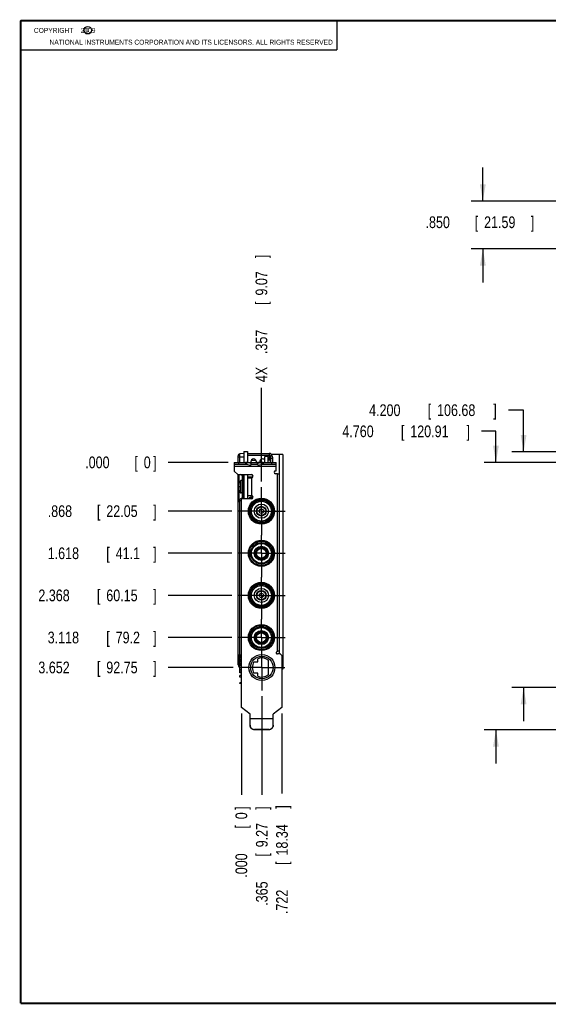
# Model space of a CAD drawing. Header units: inches. Extents: x 0.2 to 16.8, y 0.1 to 10.8.
# Tile 1 of 12: x 0.2 to 5.9, y 0.2 to 10.8. Entities that reach past the tile are written whole.
import ezdxf

# ---------------------------------------------------------------- set-up
doc = ezdxf.new("R2010")
doc.units = ezdxf.units.IN
doc.header["$LTSCALE"] = 0.935
doc.header["$MEASUREMENT"] = 0
doc.linetypes.add('CENTER', pattern=[0.6, 0.375, -0.075, 0.075, -0.075])
doc.layers.get('0').update_dxf_attribs({"linetype": 'CONTINUOUS'})
doc.layers.add('DEFAULT_1', color=7, linetype='CENTER')
doc.layers.add('DIMENSIONS', color=7, linetype='CONTINUOUS')
doc.styles.get("Standard").update_dxf_attribs({"font": 'txt', "width": 0.8})
doc.dimstyles.new('DIMSTYLE_1', dxfattribs={"dimtxt": 0.125, "dimasz": 0.18, "dimexe": 0.18, "dimexo": 0.0625, "dimgap": 0.09, "dimtad": 0, "dimtih": 1, "dimtoh": 1, "dimdec": 3, "dimlfac": 1.666667, "dimzin": 4, "dimdsep": 46, "dimtxsty": 'STANDARD', "dimblk": '_FILLED', "dimblk1": '_FILLED', "dimblk2": '_FILLED', "dimcen": 0.09, "dimadec": 0, "dimazin": 0, "dimtp": 0.005, "dimtm": 0.005, "dimtfac": 1, "dimtdec": 3, "dimtofl": 0, "dimtmove": 0, "dimatfit": 3, "dimldrblk": '_FILLED', "dimfxl": 1, "dimtolj": 1, "dimtzin": 4, "dimarcsym": 0})
doc.dimstyles.new('DIMSTYLE_2', dxfattribs={"dimtxt": 0.125, "dimasz": 0.18, "dimexe": 0.18, "dimexo": 0.0625, "dimgap": 0.09, "dimtad": 0, "dimtih": 1, "dimtoh": 1, "dimdec": 3, "dimlfac": 1.666667, "dimzin": 4, "dimdsep": 46, "dimtxsty": 'STANDARD', "dimblk": '_FILLED', "dimblk1": '_FILLED', "dimblk2": '_FILLED', "dimcen": 0.09, "dimadec": 0, "dimazin": 0, "dimtp": 0.005, "dimtm": 0.005, "dimtfac": 1, "dimtdec": 3, "dimtofl": 0, "dimtmove": 0, "dimatfit": 3, "dimldrblk": '_FILLED', "dimfxl": 1, "dimtolj": 1, "dimtzin": 4, "dimarcsym": 0})

# ---------------------------------------------------------------- blocks, each defined once
blk = doc.blocks.new('_FILLED')
at = {"color": 0, "linetype": 'BYBLOCK'}
blk.add_solid([(0, 0), (-1, 0.174), (-1, -0.174)], dxfattribs=at)
blk = doc.blocks.new('*D1')
at = {"layer": 'DIMENSIONS', "color": 2, "linetype": 'CONTINUOUS'}
for p, q in [((5.184, 8.831), (5.184, 9.191)), ((6.312, 8.831), (5.059, 8.831)), ((6.534, 8.321), (5.059, 8.321)), ((5.184, 8.321), (5.184, 7.961))]:
    blk.add_line(p, q, dxfattribs=at)
at = {"layer": 'DIMENSIONS', "color": 2, "linetype": 'CONTINUOUS', "xscale": 0.18, "yscale": 0.18, "zscale": 0.18}
for p, rotation in [((5.184, 8.831), 270), ((5.184, 8.321), 90)]:
    blk.add_blockref('_FILLED', p, dxfattribs=dict(at, rotation=rotation))
at = {"layer": 'DIMENSIONS', "color": 2, "linetype": 'CONTINUOUS', "width": 0.8}
for s, p in [('.850', (4.572, 8.542)), ('[', (5.097, 8.542)), ('21.59', (5.197, 8.542)), (']', (5.697, 8.542))]:
    blk.add_text(s, height=0.125, dxfattribs=at).set_placement(p)
blk = doc.blocks.new('*D2')
at = {"layer": 'DIMENSIONS', "color": 2, "linetype": 'CONTINUOUS'}
blk.add_line((2.503, 5.517), (1.826, 5.517), dxfattribs=at)
at = {"layer": 'DIMENSIONS', "color": 2, "linetype": 'CONTINUOUS', "width": 0.8}
for s, p in [('.868', (0.539, 5.455)), ('[', (1.064, 5.455)), ('22.05', (1.164, 5.455)), (']', (1.664, 5.455))]:
    blk.add_text(s, height=0.125, dxfattribs=at).set_placement(p)
blk = doc.blocks.new('*D3')
at = {"layer": 'DIMENSIONS', "color": 2, "linetype": 'CONTINUOUS'}
blk.add_line((2.503, 5.067), (1.826, 5.067), dxfattribs=at)
at = {"layer": 'DIMENSIONS', "color": 2, "linetype": 'CONTINUOUS', "width": 0.8}
for s, p in [('1.618', (0.539, 5.005)), ('[', (1.164, 5.005)), ('41.1', (1.264, 5.005)), (']', (1.664, 5.005))]:
    blk.add_text(s, height=0.125, dxfattribs=at).set_placement(p)
blk = doc.blocks.new('*D4')
at = {"layer": 'DIMENSIONS', "color": 2, "linetype": 'CONTINUOUS'}
blk.add_line((2.503, 4.617), (1.826, 4.617), dxfattribs=at)
at = {"layer": 'DIMENSIONS', "color": 2, "linetype": 'CONTINUOUS', "width": 0.8}
for s, p in [('2.368', (0.439, 4.555)), ('[', (1.064, 4.555)), ('60.15', (1.164, 4.555)), (']', (1.664, 4.555))]:
    blk.add_text(s, height=0.125, dxfattribs=at).set_placement(p)
blk = doc.blocks.new('*D5')
at = {"layer": 'DIMENSIONS', "color": 2, "linetype": 'CONTINUOUS'}
blk.add_line((2.503, 4.167), (1.826, 4.167), dxfattribs=at)
at = {"layer": 'DIMENSIONS', "color": 2, "linetype": 'CONTINUOUS', "width": 0.8}
for s, p in [('3.118', (0.539, 4.105)), ('[', (1.164, 4.105)), ('79.2', (1.264, 4.105)), (']', (1.664, 4.105))]:
    blk.add_text(s, height=0.125, dxfattribs=at).set_placement(p)
blk = doc.blocks.new('*D6')
at = {"layer": 'DIMENSIONS', "color": 2, "linetype": 'CONTINUOUS'}
blk.add_line((2.518, 3.847), (1.826, 3.847), dxfattribs=at)
at = {"layer": 'DIMENSIONS', "color": 2, "linetype": 'CONTINUOUS', "width": 0.8}
for s, p in [('3.652', (0.439, 3.785)), ('[', (1.064, 3.785)), ('92.75', (1.164, 3.785)), (']', (1.664, 3.785))]:
    blk.add_text(s, height=0.125, dxfattribs=at).set_placement(p)
blk = doc.blocks.new('*D7')
at = {"layer": 'DIMENSIONS', "color": 2, "linetype": 'CONTINUOUS'}
blk.add_line((2.467, 6.038), (1.826, 6.038), dxfattribs=at)
at = {"layer": 'DIMENSIONS', "color": 2, "linetype": 'CONTINUOUS', "width": 0.8}
for s, p in [('.000', (0.939, 5.976)), ('[', (1.464, 5.976)), ('0', (1.564, 5.976)), (']', (1.664, 5.976))]:
    blk.add_text(s, height=0.125, dxfattribs=at).set_placement(p)
blk = doc.blocks.new('*D8')
at = {"layer": 'DIMENSIONS', "color": 2, "linetype": 'CONTINUOUS'}
blk.add_line((2.825, 3.54), (2.825, 2.488), dxfattribs=at)
at = {"layer": 'DIMENSIONS', "color": 2, "linetype": 'CONTINUOUS', "width": 0.8}
for s, p in [(']', (2.887, 2.326)), ('9.27', (2.887, 1.926)), ('[', (2.887, 1.826)), ('.365', (2.887, 1.301))]:
    blk.add_text(s, height=0.125, rotation=90, dxfattribs=at).set_placement(p)
blk = doc.blocks.new('*D9')
at = {"layer": 'DIMENSIONS', "color": 2, "linetype": 'CONTINUOUS'}
blk.add_line((3.039, 3.357), (3.039, 2.501), dxfattribs=at)
at = {"layer": 'DIMENSIONS', "color": 2, "linetype": 'CONTINUOUS', "width": 0.8}
for s, p in [(']', (3.102, 2.338)), ('18.34', (3.102, 1.838)), ('[', (3.102, 1.738)), ('.722', (3.102, 1.213))]:
    blk.add_text(s, height=0.125, rotation=90, dxfattribs=at).set_placement(p)
blk = doc.blocks.new('*D10')
at = {"layer": 'DIMENSIONS', "color": 2, "linetype": 'CONTINUOUS'}
blk.add_line((2.82, 5.835), (2.82, 6.834), dxfattribs=at)
at = {"layer": 'DIMENSIONS', "color": 2, "linetype": 'CONTINUOUS', "width": 0.8}
for s, p in [(']', (2.883, 8.221)), ('9.07', (2.883, 7.821)), ('[', (2.883, 7.721)), ('.357', (2.883, 7.196)), ('4X ', (2.883, 6.896))]:
    blk.add_text(s, height=0.125, rotation=90, dxfattribs=at).set_placement(p)
blk = doc.blocks.new('*D11')
at = {"layer": 'DIMENSIONS', "color": 2, "linetype": 'CONTINUOUS'}
blk.add_line((2.606, 3.357), (2.606, 2.488), dxfattribs=at)
at = {"layer": 'DIMENSIONS', "color": 2, "linetype": 'CONTINUOUS', "width": 0.8}
for s, p in [(']', (2.668, 2.326)), ('0', (2.668, 2.226)), ('[', (2.668, 2.126)), ('.000', (2.668, 1.601))]:
    blk.add_text(s, height=0.125, rotation=90, dxfattribs=at).set_placement(p)
blk = doc.blocks.new('*D15')
at = {"layer": 'DIMENSIONS', "color": 2, "linetype": 'CONTINUOUS'}
for p, q in [((5.324, 6.371), (5.171, 6.371)), ((5.324, 6.038), (5.324, 6.371)), ((6.312, 6.038), (5.199, 6.038)), ((6.544, 3.182), (5.199, 3.182)), ((5.324, 3.182), (5.324, 2.822))]:
    blk.add_line(p, q, dxfattribs=at)
at = {"layer": 'DIMENSIONS', "color": 2, "linetype": 'CONTINUOUS', "xscale": 0.18, "yscale": 0.18, "zscale": 0.18}
for p, rotation in [((5.324, 6.038), 270), ((5.324, 3.182), 90)]:
    blk.add_blockref('_FILLED', p, dxfattribs=dict(at, rotation=rotation))
at = {"layer": 'DIMENSIONS', "color": 2, "linetype": 'CONTINUOUS', "width": 0.8}
for s, p in [('4.760', (3.684, 6.308)), ('[', (4.309, 6.308)), ('120.91', (4.409, 6.308)), (']', (5.009, 6.308))]:
    blk.add_text(s, height=0.125, dxfattribs=at).set_placement(p)
blk = doc.blocks.new('*D16')
at = {"layer": 'DIMENSIONS', "color": 2, "linetype": 'CONTINUOUS'}
for p, q in [((5.619, 6.596), (5.458, 6.596)), ((5.619, 6.153), (5.619, 6.596)), ((6.576, 6.153), (5.494, 6.153)), ((6.576, 3.633), (5.494, 3.633)), ((5.619, 3.633), (5.619, 3.273))]:
    blk.add_line(p, q, dxfattribs=at)
at = {"layer": 'DIMENSIONS', "color": 2, "linetype": 'CONTINUOUS', "xscale": 0.18, "yscale": 0.18, "zscale": 0.18}
for p, rotation in [((5.619, 6.153), 270), ((5.619, 3.633), 90)]:
    blk.add_blockref('_FILLED', p, dxfattribs=dict(at, rotation=rotation))
at = {"layer": 'DIMENSIONS', "color": 2, "linetype": 'CONTINUOUS', "width": 0.8}
for s, p in [('4.200', (3.97, 6.534)), ('[', (4.595, 6.534)), ('106.68', (4.695, 6.534)), (']', (5.295, 6.534))]:
    blk.add_text(s, height=0.125, dxfattribs=at).set_placement(p)

msp = doc.modelspace()

# ---------------------------------------------------------------- linework, layer by layer
at = {"color": 2, "linetype": 'CONTINUOUS'}
for p, q in [((0.25001, 10.7586), (3.62501, 10.7586)), ((0.25001, 10.7586), (0.25001, 10.4456)), ((3.62501, 10.7586), (3.62501, 10.4456)), ((0.25001, 10.4456), (3.62501, 10.4456))]:
    msp.add_line(p, q, dxfattribs=at)
at = {"color": 7, "linetype": 'CONTINUOUS'}
for p, q in [((2.57106, 6.03813), (2.57106, 6.10915)), ((2.63406, 6.13314), (2.59059, 6.1301)), ((2.63406, 6.15333), (2.63406, 6.03813)), ((2.63406, 6.15333), (2.67126, 6.15333)), ((2.67126, 6.15333), (2.67126, 6.03813)), ((2.67126, 6.11433), (2.90374, 6.11433)), ((2.85514, 6.03813), (2.85514, 6.10233)), ((2.89234, 6.10233), (2.85514, 6.10233)), ((2.89234, 6.03813), (2.89234, 6.10233)), ((2.91274, 6.10533), (2.91274, 6.03813)), ((3.05046, 6.12333), (2.9271, 6.12333)), ((3.00846, 6.12333), (3.00846, 5.91813)), ((3.05046, 6.12333), (3.05046, 3.82833)), ((2.52906, 6.03813), (2.52906, 6.01713)), ((2.52906, 6.03813), (2.70906, 6.03813)), ((2.6519, 6.03813), (2.6519, 6.01713)), ((2.66341, 6.0367), (2.6587, 6.01642)), ((2.71095, 6.02577), (2.66341, 6.0367)), ((2.70624, 6.00548), (2.71095, 6.02577)), ((2.70726, 6.04533), (2.70726, 6.03813)), ((2.71095, 6.02577), (2.7122, 6.0367)), ((2.7122, 6.03813), (2.97906, 6.03813)), ((2.76726, 6.03813), (2.76726, 6.04533)), ((2.77917, 6.02577), (2.77792, 6.0367)), ((2.82671, 6.0367), (2.77917, 6.02577)), ((2.78387, 6.00548), (2.77917, 6.02577)), ((2.80326, 6.04533), (2.80326, 6.03813)), ((2.81466, 6.06829), (2.81466, 6.03813)), ((2.82671, 6.0367), (2.83142, 6.01642)), ((2.83822, 6.03813), (2.83822, 6.01713)), ((2.89234, 6.06633), (2.91274, 6.06633)), ((2.93374, 6.09333), (2.93794, 6.09333)), ((2.93794, 6.09333), (2.93794, 6.03813)), ((2.97906, 6.01713), (2.97906, 6.03813)), ((2.57106, 3.87432), (2.57106, 5.90793)), ((2.63307, 5.88653), (2.596, 5.90793)), ((2.63406, 5.90793), (2.63406, 5.64873)), ((2.67126, 5.90793), (2.67126, 5.87193)), ((2.99106, 5.91813), (3.01206, 5.91813)), ((2.61966, 5.84403), (2.60286, 5.84403)), ((2.61966, 5.89081), (2.61966, 5.66586)), ((2.72787, 5.87977), (2.67126, 5.87977)), ((2.70726, 5.87977), (2.70726, 5.87193)), ((2.57548, 5.78403), (2.5795, 5.78403)), ((2.5795, 5.77263), (2.57548, 5.77263)), ((2.61966, 5.71263), (2.60286, 5.71263)), ((2.67126, 5.68473), (2.67126, 5.64873)), ((2.70726, 5.68473), (2.70726, 5.65907)), ((2.58156, 5.6404), (2.63307, 5.67014)), ((2.69016, 5.65907), (2.69016, 5.64873)), ((2.72933, 5.65907), (2.69016, 5.65907)), ((2.69016, 5.56575), (2.69016, 5.46891)), ((2.69016, 5.09096), (2.68324, 5.09096)), ((2.69016, 5.11575), (2.69016, 5.01891)), ((2.69016, 5.04371), (2.68324, 5.04371)), ((2.69016, 4.66575), (2.69016, 4.56891)), ((2.69016, 4.21575), (2.69016, 4.11891)), ((2.69016, 4.19096), (2.68324, 4.19096)), ((2.69016, 4.14371), (2.68324, 4.14371)), ((2.97846, 4.00547), (2.97846, 4.00225)), ((3.01206, 4.02213), (3.00591, 4.02213)), ((3.00846, 4.02213), (3.00846, 3.99213)), ((2.57106, 3.98227), (2.60586, 3.98227)), ((2.58546, 3.87372), (2.58546, 3.98227)), ((2.58666, 3.98227), (2.58666, 3.89955)), ((2.58666, 3.89955), (2.58846, 3.89955)), ((2.60586, 3.95073), (2.58846, 3.95073)), ((2.58846, 3.93273), (2.58846, 3.95073)), ((2.60586, 3.93273), (2.58846, 3.93273)), ((2.60586, 3.90333), (2.58846, 3.90333)), ((2.58846, 3.88533), (2.58846, 3.90333)), ((2.58966, 3.98227), (2.58966, 3.95073)), ((2.58966, 3.93273), (2.58966, 3.90333)), ((2.74099, 3.90633), (2.78286, 3.90633)), ((2.78286, 3.90633), (2.78286, 3.94084)), ((2.89146, 3.92528), (2.89146, 3.76919)), ((2.60586, 3.88533), (2.58846, 3.88533)), ((2.60586, 3.87303), (2.58846, 3.87303)), ((2.58846, 3.82623), (2.58846, 3.87303)), ((2.60586, 3.86823), (2.58846, 3.86823)), ((2.60586, 3.82623), (2.58846, 3.82623)), ((2.60586, 3.82563), (2.58846, 3.82563)), ((2.58846, 3.80763), (2.58846, 3.82563)), ((2.60586, 3.80763), (2.58846, 3.80763)), ((2.58846, 3.79113), (2.58846, 3.80741)), ((2.60586, 3.79113), (2.58846, 3.79113)), ((2.78286, 3.78813), (2.74099, 3.78813)), ((2.78286, 3.75362), (2.78286, 3.78813)), ((3.05046, 3.82833), (3.03906, 3.82833)), ((2.60586, 3.76173), (2.58846, 3.76173)), ((2.58846, 3.74373), (2.58846, 3.76173)), ((2.60586, 3.74373), (2.58846, 3.74373)), ((2.60586, 3.68193), (2.58846, 3.68193)), ((2.58846, 3.67593), (2.58846, 3.68193)), ((2.60586, 3.67593), (2.58846, 3.67593)), ((2.89806, 3.18194), (2.74686, 3.18194))]:
    msp.add_line(p, q, dxfattribs=at)
at = {"color": 9, "linetype": 'CONTINUOUS'}
for p, q in [((2.59059, 6.12405), (2.59059, 6.1301)), ((2.59059, 6.03813), (2.59059, 6.12405)), ((2.90374, 6.13533), (2.90374, 6.06633)), ((2.93374, 6.10533), (2.91274, 6.10533)), ((2.57106, 6.09873), (2.63406, 6.09873)), ((2.57706, 6.03813), (2.57706, 6.01713)), ((2.66341, 6.0367), (2.7122, 6.0367)), ((2.7139, 6.06333), (2.76062, 6.06333)), ((2.82671, 6.0367), (2.77792, 6.0367)), ((2.8099, 6.06333), (2.81466, 6.06333)), ((2.93374, 6.08165), (2.91274, 6.08165)), ((2.93106, 6.01713), (2.93106, 6.03813)), ((2.93374, 6.08133), (2.93794, 6.08133)), ((2.97906, 5.99313), (2.52906, 5.99313)), ((2.58156, 5.89815), (2.58156, 5.90793)), ((2.58156, 5.81998), (2.58156, 5.89815)), ((2.61666, 5.84403), (2.61666, 5.89452)), ((2.63406, 5.90602), (2.63074, 5.90793)), ((2.99106, 4.01853), (2.99106, 5.91813)), ((2.59867, 5.71433), (2.59867, 5.84233)), ((2.60286, 5.71263), (2.60286, 5.84403)), ((2.71326, 5.87193), (2.71326, 5.68473)), ((2.58156, 5.6404), (2.58156, 5.7376)), ((2.61666, 5.66066), (2.61666, 5.71263)), ((2.57106, 5.62221), (2.59059, 5.62221)), ((2.59059, 3.98227), (2.59059, 5.62221)), ((2.59265, 5.62674), (2.60586, 5.63437)), ((2.63074, 5.64873), (2.63406, 5.65065)), ((2.58686, 3.87953), (2.58846, 3.87953)), ((2.58846, 3.88533), (2.58846, 3.87953)), ((2.58846, 3.87953), (2.60586, 3.87831)), ((2.69886, 3.30273), (2.94606, 3.30273)), ((2.69886, 3.3009), (2.94606, 3.3009)), ((2.74686, 3.18377), (2.74686, 3.18194)), ((2.89806, 3.18377), (2.89806, 3.18194))]:
    msp.add_line(p, q, dxfattribs=at)
at = {"color": 3, "linetype": 'CONTINUOUS'}
for p, q in [((2.67126, 6.13533), (2.90374, 6.13533)), ((2.93374, 6.10533), (2.93374, 6.03813)), ((2.52906, 6.01713), (2.52906, 5.94633)), ((2.6519, 6.01713), (2.52906, 6.01713)), ((2.70624, 6.00548), (2.6587, 6.01642)), ((2.78106, 6.01713), (2.70906, 6.01713)), ((2.83142, 6.01642), (2.78387, 6.00548)), ((2.97906, 6.01713), (2.83822, 6.01713)), ((2.97906, 5.94813), (2.97906, 6.01713)), ((2.56746, 5.90793), (2.52906, 5.94633)), ((2.56746, 5.90793), (2.71326, 5.90793)), ((2.96995, 5.94813), (2.97906, 5.94813)), ((2.99106, 5.91813), (2.96995, 5.91813)), ((3.01206, 4.02213), (3.01206, 5.91813)), ((2.67126, 5.87193), (2.67126, 5.68473)), ((2.67126, 5.87193), (2.71326, 5.87193)), ((2.67126, 5.68473), (2.71326, 5.68473)), ((2.60586, 3.41979), (2.60586, 5.64873)), ((2.71326, 5.64873), (2.60586, 5.64873)), ((3.02106, 3.99213), (2.99106, 3.99213)), ((3.03906, 3.97413), (3.02106, 3.99213)), ((3.03906, 3.97413), (3.03906, 3.41979)), ((2.69886, 3.34713), (2.60586, 3.41979)), ((3.03906, 3.41979), (2.94606, 3.34713)), ((2.69886, 3.23158), (2.69886, 3.34713)), ((2.94606, 3.23158), (2.94606, 3.34713)), ((2.89806, 3.18377), (2.74686, 3.18377))]:
    msp.add_line(p, q, dxfattribs=at)
at = {"color": 7, "linetype": 'CONTINUOUS', "const_width": 0.02}
for points in [[(0.25, 10.75859), (0.25, 0.25859)], [(16.75, 10.75859), (0.25, 10.75859)], [(0.25, 0.25859), (16.75, 0.25859)]]:
    msp.add_lwpolyline(points, dxfattribs=at)
at = {"color": 2, "linetype": 'CONTINUOUS'}
msp.add_circle((0.96593, 10.65619), 0.04027, dxfattribs=at)
at = {"color": 3, "linetype": 'CONTINUOUS'}
for centre in [(2.82008, 5.51733), (2.82008, 5.06733), (2.82008, 4.61733), (2.82008, 4.16733), (2.82486, 3.84723)]:
    msp.add_circle(centre, 0.1395, dxfattribs=at)
at = {"color": 7, "linetype": 'CONTINUOUS'}
for centre, radius in [((2.82008, 5.51733), 0.12992), ((2.82008, 5.51733), 0.1252), ((2.82008, 5.51733), 0.1063), ((2.82008, 5.51733), 0.07559), ((2.82008, 5.51733), 0.05197), ((2.82008, 5.51733), 0.04724), ((2.82008, 5.51733), 0.02362), ((2.82008, 5.06733), 0.12992), ((2.82008, 5.06733), 0.1063), ((2.82008, 5.06733), 0.07559), ((2.82008, 5.06733), 0.05315), ((2.82008, 5.06733), 0.05197), ((2.82008, 4.61733), 0.12992), ((2.82008, 4.61733), 0.1252), ((2.82008, 4.61733), 0.1063), ((2.82008, 4.61733), 0.07559), ((2.82008, 4.61733), 0.05197), ((2.82008, 4.61733), 0.04724), ((2.82008, 4.61733), 0.02362), ((2.82008, 4.16733), 0.12992), ((2.82008, 4.16733), 0.1063), ((2.82008, 4.16733), 0.07559), ((2.82008, 4.16733), 0.05315), ((2.82008, 4.16733), 0.05197), ((2.82486, 3.84723), 0.1194)]:
    msp.add_circle(centre, radius, dxfattribs=at)
at = {"color": 9, "linetype": 'CONTINUOUS'}
for centre, radius in [((2.82008, 5.51733), 0.11811), ((2.82008, 5.06733), 0.11575), ((2.82008, 5.06733), 0.06614), ((2.82008, 5.06733), 0.0626), ((2.82008, 4.61733), 0.11811), ((2.82008, 4.16733), 0.11575), ((2.82008, 4.16733), 0.06614), ((2.82008, 4.16733), 0.0626)]:
    msp.add_circle(centre, radius, dxfattribs=at)
at = {"color": 7, "linetype": 'CONTINUOUS'}
for centre, radius, start, end in [((2.59206, 6.10915), 0.021, 94, 180), ((2.90374, 6.10533), 0.009, 0, 90), ((2.73726, 6.04533), 0.03, 0, 180), ((2.83326, 6.04533), 0.03, 42.730478, 180), ((2.66097, 5.77833), 0.08913, 156.070796, 163.577367), ((2.66097, 5.77833), 0.08932, 134.229757, 155.781198), ((2.60286, 5.83803), 0.006, 90, 134.229757), ((2.66097, 5.77833), 0.08913, 196.422633, 203.929204), ((2.66097, 5.77833), 0.08932, 204.218802, 225.770243), ((2.60286, 5.71863), 0.006, 225.770243, 270), ((2.59206, 5.62221), 0.021, 120, 180), ((2.61366, 5.66586), 0.006, 300, 360), ((2.82486, 3.84723), 0.1026, 144.828668, 215.171332), ((2.82486, 3.84723), 0.1026, 49.524502, 114.164432), ((2.59206, 3.87432), 0.021, 180, 258.145039), ((2.59146, 3.87372), 0.006, 180, 237.333333), ((2.82486, 3.84723), 0.1026, 245.835568, 310.475498)]:
    msp.add_arc(centre, radius, start, end, dxfattribs=at)
at = {"color": 3, "linetype": 'CONTINUOUS'}
for centre, radius, start, end in [((2.90374, 6.10533), 0.03, 0, 90), ((2.71326, 5.88993), 0.018, 270, 90), ((2.96995, 5.93313), 0.015, 90, 270), ((2.71326, 5.66673), 0.018, 270, 90)]:
    msp.add_arc(centre, radius, start, end, dxfattribs=at)
at = {"color": 7, "linetype": 'CONTINUOUS'}
for points in [[(2.90718, 6.10616), (2.90609, 6.10891), (2.90491, 6.11162), (2.90374, 6.11433)], [(2.5738, 5.79436), (2.57368, 5.7933), (2.57359, 5.79224), (2.57352, 5.79117)], [(2.57352, 5.79117), (2.57357, 5.79071), (2.57364, 5.79024), (2.57372, 5.78978)], [(2.57372, 5.78978), (2.5738, 5.78931), (2.57389, 5.78885), (2.574, 5.78839)], [(2.57421, 5.79743), (2.57405, 5.79641), (2.57391, 5.79539), (2.5738, 5.79436)], [(2.574, 5.78839), (2.57411, 5.78791), (2.57424, 5.78745), (2.57438, 5.78699)], [(2.57476, 5.80045), (2.57456, 5.79945), (2.57437, 5.79844), (2.57421, 5.79743)], [(2.57438, 5.78699), (2.57452, 5.7865), (2.57468, 5.78602), (2.57486, 5.78555)], [(2.57548, 5.80353), (2.57521, 5.80251), (2.57498, 5.80148), (2.57476, 5.80045)], [(2.57958, 5.81467), (2.57955, 5.81461), (2.57953, 5.81455), (2.5795, 5.81449)], [(2.57966, 5.81484), (2.57961, 5.81487), (2.57952, 5.81492), (2.57952, 5.81492)], [(2.57966, 5.81484), (2.57963, 5.81479), (2.57961, 5.81473), (2.57958, 5.81467)], [(2.57372, 5.76689), (2.57364, 5.76643), (2.57357, 5.76596), (2.57352, 5.7655)], [(2.574, 5.76828), (2.57389, 5.76782), (2.5738, 5.76735), (2.57372, 5.76689)], [(2.57438, 5.76968), (2.57424, 5.76922), (2.57411, 5.76875), (2.574, 5.76828)], [(2.57486, 5.77112), (2.57468, 5.77065), (2.57452, 5.77017), (2.57438, 5.76968)], [(2.57486, 5.78555), (2.57505, 5.78504), (2.57526, 5.78453), (2.57548, 5.78403)], [(2.57548, 5.77263), (2.57526, 5.77214), (2.57505, 5.77163), (2.57486, 5.77112)], [(2.57966, 5.74182), (2.57961, 5.7418), (2.57952, 5.74174), (2.57952, 5.74174)]]:
    msp.add_open_spline(points, degree=3, dxfattribs=at)
at = {"color": 3, "linetype": 'CONTINUOUS'}
for points, knots in [([(2.91192, 6.10859), (2.91114, 6.10915), (2.90843, 6.11108), (2.90569, 6.11298), (2.90374, 6.11433)], [0, 0, 0, 0, 0.28573675, 1, 1, 1, 1]), ([(2.6587, 6.01642), (2.65703, 6.01677), (2.65475, 6.01707), (2.65247, 6.01713), (2.6519, 6.01713)], [0, 0, 0, 0, 0.7496883, 1, 1, 1, 1]), ([(2.83822, 6.01713), (2.83764, 6.01713), (2.83536, 6.01707), (2.83309, 6.01677), (2.83142, 6.01642)], [0, 0, 0, 0, 0.2503117, 1, 1, 1, 1]), ([(2.99106, 4.01853), (2.99046, 4.01827), (2.9869, 4.01668), (2.98176, 4.01302), (2.97813, 4.00713), (2.97783, 4.00124), (2.98041, 3.99625), (2.98523, 3.9929), (2.98897, 3.99216), (2.99106, 3.99213)], [0, 0, 0, 0, 0.03162731, 0.19302276, 0.35441821, 0.51581366, 0.6772091, 0.83860455, 1, 1, 1, 1]), ([(2.69886, 3.23158), (2.69886, 3.22745), (2.69996, 3.21906), (2.70481, 3.20739), (2.71254, 3.19738), (2.72259, 3.18969), (2.73429, 3.18486), (2.74271, 3.18377), (2.74686, 3.18377)], [0, 0, 0, 0, 0.1653677, 0.33379433, 0.49938622, 0.66514063, 0.83402193, 1, 1, 1, 1]), ([(2.89806, 3.18377), (2.90221, 3.18377), (2.91063, 3.18486), (2.92233, 3.18969), (2.93238, 3.19738), (2.9401, 3.20739), (2.94496, 3.21906), (2.94606, 3.22745), (2.94606, 3.23158)], [0, 0, 0, 0, 0.16597807, 0.33485937, 0.50061378, 0.66620567, 0.8346323, 1, 1, 1, 1])]:
    msp.add_open_spline(points, degree=3, knots=knots, dxfattribs=at)
at = {"color": 7, "linetype": 'CONTINUOUS'}
for points, knots in [([(2.91205, 6.08982), (2.9116, 6.09259), (2.91023, 6.09813), (2.90826, 6.10348), (2.90718, 6.10616)], [0, 0, 0, 0, 0.49190847, 1, 1, 1, 1]), ([(2.66341, 6.0367), (2.66153, 6.03718), (2.65771, 6.03789), (2.65384, 6.03813), (2.6519, 6.03813)], [0, 0, 0, 0, 0.50031429, 1, 1, 1, 1]), ([(2.7122, 6.0367), (2.71196, 6.03693), (2.71148, 6.03733), (2.7107, 6.03779), (2.70988, 6.03807), (2.70933, 6.03813), (2.70906, 6.03813)], [0, 0, 0, 0, 0.27597255, 0.53040618, 0.7693145, 1, 1, 1, 1]), ([(2.77792, 6.0367), (2.77815, 6.03693), (2.77863, 6.03733), (2.77942, 6.03779), (2.78023, 6.03807), (2.78079, 6.03813), (2.78106, 6.03813)], [0, 0, 0, 0, 0.27597255, 0.53040618, 0.7693145, 1, 1, 1, 1]), ([(2.83822, 6.03813), (2.83628, 6.03813), (2.8324, 6.03789), (2.82859, 6.03718), (2.82671, 6.0367)], [0, 0, 0, 0, 0.49968571, 1, 1, 1, 1]), ([(2.57352, 5.7655), (2.57359, 5.76443), (2.57377, 5.76234), (2.57419, 5.75924), (2.57475, 5.75618), (2.57521, 5.75416), (2.57548, 5.75313)], [0, 0, 0, 0, 0.25546843, 0.50268955, 0.74761751, 1, 1, 1, 1]), ([(2.5795, 5.78403), (2.57953, 5.78403), (2.57958, 5.78403), (2.57963, 5.78402), (2.57966, 5.78402)], [0, 0, 0, 0, 0.49836677, 1, 1, 1, 1]), ([(2.57966, 5.78402), (2.57962, 5.78339), (2.57957, 5.78213), (2.57951, 5.78024), (2.5795, 5.77897), (2.5795, 5.77833)], [0, 0, 0, 0, 0.33187371, 0.6651016, 1, 1, 1, 1]), ([(2.5795, 5.77833), (2.5795, 5.7777), (2.57951, 5.77643), (2.57957, 5.77454), (2.57962, 5.77328), (2.57966, 5.77265)], [0, 0, 0, 0, 0.33482791, 0.66804664, 1, 1, 1, 1]), ([(2.57966, 5.77265), (2.57963, 5.77265), (2.57958, 5.77264), (2.57953, 5.77264), (2.5795, 5.77263)], [0, 0, 0, 0, 0.50163845, 1, 1, 1, 1]), ([(2.5795, 5.74218), (2.57953, 5.74212), (2.57958, 5.742), (2.57963, 5.74188), (2.57966, 5.74182)], [0, 0, 0, 0, 0.49960016, 1, 1, 1, 1]), ([(3.00591, 4.02213), (3.0045, 4.02212), (3.00136, 4.02172), (2.99639, 4.02051), (2.99287, 4.01928), (2.99106, 4.01853)], [0, 0, 0, 0, 0.27440453, 0.61531125, 1, 1, 1, 1]), ([(2.74686, 3.18194), (2.74271, 3.18194), (2.73429, 3.18303), (2.72259, 3.18786), (2.71254, 3.19555), (2.70481, 3.20556), (2.69996, 3.21723), (2.69886, 3.22562), (2.69886, 3.22975)], [0, 0, 0, 0, 0.16597807, 0.33485937, 0.50061378, 0.66620567, 0.8346323, 1, 1, 1, 1]), ([(2.94606, 3.22975), (2.94606, 3.22562), (2.94496, 3.21723), (2.9401, 3.20556), (2.93238, 3.19555), (2.92233, 3.18786), (2.91063, 3.18303), (2.90221, 3.18194), (2.89806, 3.18194)], [0, 0, 0, 0, 0.1653677, 0.33379433, 0.49938622, 0.66514063, 0.83402193, 1, 1, 1, 1])]:
    msp.add_open_spline(points, degree=3, knots=knots, dxfattribs=at)
at = {"color": 9, "linetype": 'CONTINUOUS'}
for points, knots in [([(2.58156, 5.6404), (2.57982, 5.6394), (2.57684, 5.63697), (2.57525, 5.6313), (2.57705, 5.62813), (2.57824, 5.62682)], [0, 0, 0, 0, 0.37070424, 0.6812346, 1, 1, 1, 1]), ([(2.57824, 5.62682), (2.57968, 5.62524), (2.58204, 5.6238), (2.5846, 5.62321), (2.58515, 5.62311)], [0, 0, 0, 0, 0.78729736, 1, 1, 1, 1]), ([(2.5849, 5.64233), (2.58486, 5.6423), (2.58485, 5.6422), (2.58486, 5.64208), (2.58489, 5.64192), (2.58494, 5.64174), (2.58504, 5.64142), (2.58518, 5.64106), (2.58534, 5.64066), (2.58555, 5.64016), (2.58586, 5.63947), (2.58629, 5.63856), (2.58679, 5.63754), (2.58727, 5.63658), (2.58759, 5.63597), (2.58771, 5.63573)], [0, 0, 0, 0, 0.01848499, 0.03454045, 0.05578249, 0.08234029, 0.11424877, 0.19406969, 0.24191489, 0.29492485, 0.41593939, 0.55604614, 0.71394597, 0.8882325, 1, 1, 1, 1]), ([(2.58771, 5.63573), (2.5878, 5.63556), (2.58811, 5.63497), (2.58866, 5.63392), (2.58942, 5.6325), (2.58996, 5.63152), (2.59025, 5.63099)], [0, 0, 0, 0, 0.10390384, 0.37563474, 0.66248548, 1, 1, 1, 1]), ([(2.59059, 5.62221), (2.5906, 5.62266), (2.59068, 5.62355), (2.59102, 5.62482), (2.59155, 5.62577), (2.59212, 5.62639), (2.59247, 5.62663), (2.59265, 5.62674)], [0, 0, 0, 0, 0.25908615, 0.51428151, 0.75874667, 0.87871544, 1, 1, 1, 1]), ([(2.58846, 3.87953), (2.58841, 3.87796), (2.58844, 3.87582), (2.58869, 3.87366), (2.58877, 3.87308)], [0, 0, 0, 0, 0.72864347, 1, 1, 1, 1])]:
    msp.add_open_spline(points, degree=3, knots=knots, dxfattribs=at)
for points in [[(2.58515, 5.62311), (2.58581, 5.62298), (2.58648, 5.62289), (2.58715, 5.6228)], [(2.58715, 5.6228), (2.58831, 5.62264), (2.58947, 5.62249), (2.59059, 5.62221)], [(2.59025, 5.63099), (2.59075, 5.6301), (2.59124, 5.62921), (2.59175, 5.62832)], [(2.59175, 5.62832), (2.59204, 5.62779), (2.59235, 5.62726), (2.59265, 5.62674)]]:
    msp.add_open_spline(points, degree=3, dxfattribs=at)
at = {"layer": 'DEFAULT_1', "color": 7, "linetype": 'CENTER'}
for p, q in [((2.82008, 5.51733), (2.82008, 5.77225)), ((2.82008, 5.51733), (2.56516, 5.51733)), ((2.82008, 5.51733), (2.82008, 5.26241)), ((2.82008, 5.51733), (3.075, 5.51733)), ((2.82008, 5.06733), (2.82008, 5.26241)), ((2.82008, 5.06733), (2.56516, 5.06733)), ((2.82008, 5.06733), (2.82008, 4.81241)), ((2.82008, 5.06733), (3.075, 5.06733)), ((2.82008, 4.61733), (2.82008, 4.81241)), ((2.82008, 4.61733), (2.56516, 4.61733)), ((2.82008, 4.61733), (3.075, 4.61733)), ((2.82008, 4.61733), (2.82008, 4.36241)), ((2.82008, 4.16733), (2.82008, 4.36241)), ((2.82008, 4.16733), (2.56516, 4.16733)), ((2.82008, 4.16733), (3.075, 4.16733)), ((2.82008, 4.16733), (2.82008, 3.91241)), ((2.82486, 3.84723), (2.82486, 4.09163)), ((2.82486, 3.84723), (2.58046, 3.84723)), ((2.82486, 3.84723), (3.06926, 3.84723)), ((2.82486, 3.84723), (2.82486, 3.60283))]:
    msp.add_line(p, q, dxfattribs=at)

# ---------------------------------------------------------------- texts
at = {"color": 2, "linetype": 'CONTINUOUS', "width": 0.8}
for s, p in [('c', (0.94601, 10.63633)), ('NATIONAL INSTRUMENTS CORPORATION AND ITS LICENSORS. ALL RIGHTS RESERVED', (0.55829, 10.50165))]:
    msp.add_text(s, height=0.053, dxfattribs=at).set_placement(p)
at = {"color": 2, "linetype": 'CONTINUOUS', "insert": (0.31251, 10.68047), "char_height": 0.053, "width": 0.8904, "attachment_point": 1}
msp.add_mtext('    COPYRIGHT    2009', dxfattribs=at)

# ---------------------------------------------------------------- dimensions: what is measured, and where the dimension line sits
at = {"layer": 'DIMENSIONS', "color": 2, "linetype": 'CONTINUOUS'}
for base, p1, p2, angle, picture, middle in [((5.1841, 8.83072), (6.53354, 8.32072), (6.31154, 8.83072), 90, '*D1', (5.1841, 8.60469)), ((5.61933, 3.63333), (6.57554, 6.15333), (6.57554, 3.63333), 270, '*D16', (4.68277, 6.59607)), ((5.32374, 3.18194), (6.31154, 6.03813), (6.54413, 3.18194), 270, '*D15', (4.39646, 6.37083))]:
    dim = msp.add_linear_dim(base=base, p1=p1, p2=p2, angle=angle, dimstyle='DIMSTYLE_1', dxfattribs=at)
    dim.commit()
    dim.dimension.update_dxf_attribs({"geometry": picture, "text_midpoint": middle, "dimtype": 160})
dim = msp.add_ordinate_dim(feature_location=(2.82008, 5.83475), offset=(0, 0.99919), dtype=1, origin=(2.60586, 5.64873), text='4X <>', dimstyle='DIMSTYLE_2', dxfattribs=at)
dim.commit()
dim.dimension.update_dxf_attribs({"geometry": '*D10', "text_midpoint": (2.82008, 7.60895)})
for feature_location, offset, dtype, origin, picture, middle in [((2.4665578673, 6.0381336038), (-0.6402901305, 0), 0, (2.5290578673, 6.0381336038), '*D7', (1.3512677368, 6.0381336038)), ((2.50266, 4.61733), (-0.67639, 0), 0, (2.52906, 6.03813), '*D4', (1.10127, 4.61733)), ((2.5179578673, 3.8472336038), (-0.6916901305, 0), 0, (2.5770578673, 6.0381336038), '*D6', (1.1012677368, 3.8472336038)), ((2.50266, 5.51733), (-0.67639, 0), 0, (2.52906, 6.03813), '*D2', (1.15127, 5.51733)), ((2.50266, 5.06733), (-0.67639, 0), 0, (2.52906, 6.03813), '*D3', (1.15127, 5.06733)), ((2.50266, 4.16733), (-0.67639, 0), 0, (2.57706, 6.03813), '*D5', (1.15127, 4.16733)), ((2.82486, 3.54033), (0, -1.05206), 1, (2.60586, 3.41979), '*D8', (2.82486, 1.86327)), ((2.6058578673, 3.357293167), (0, -0.8690211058), 1, (2.6058578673, 3.419793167), '*D11', (2.6058578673, 2.0132720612)), ((3.03906, 3.35729), (0, -0.85678), 1, (2.60586, 3.41979), '*D9', (3.03906, 1.82551))]:
    dim = msp.add_ordinate_dim(feature_location=feature_location, offset=offset, dtype=dtype, origin=origin, dimstyle='DIMSTYLE_2', dxfattribs=at)
    dim.commit()
    dim.dimension.update_dxf_attribs({"geometry": picture, "text_midpoint": middle})

doc.saveas('drawing.dxf')
